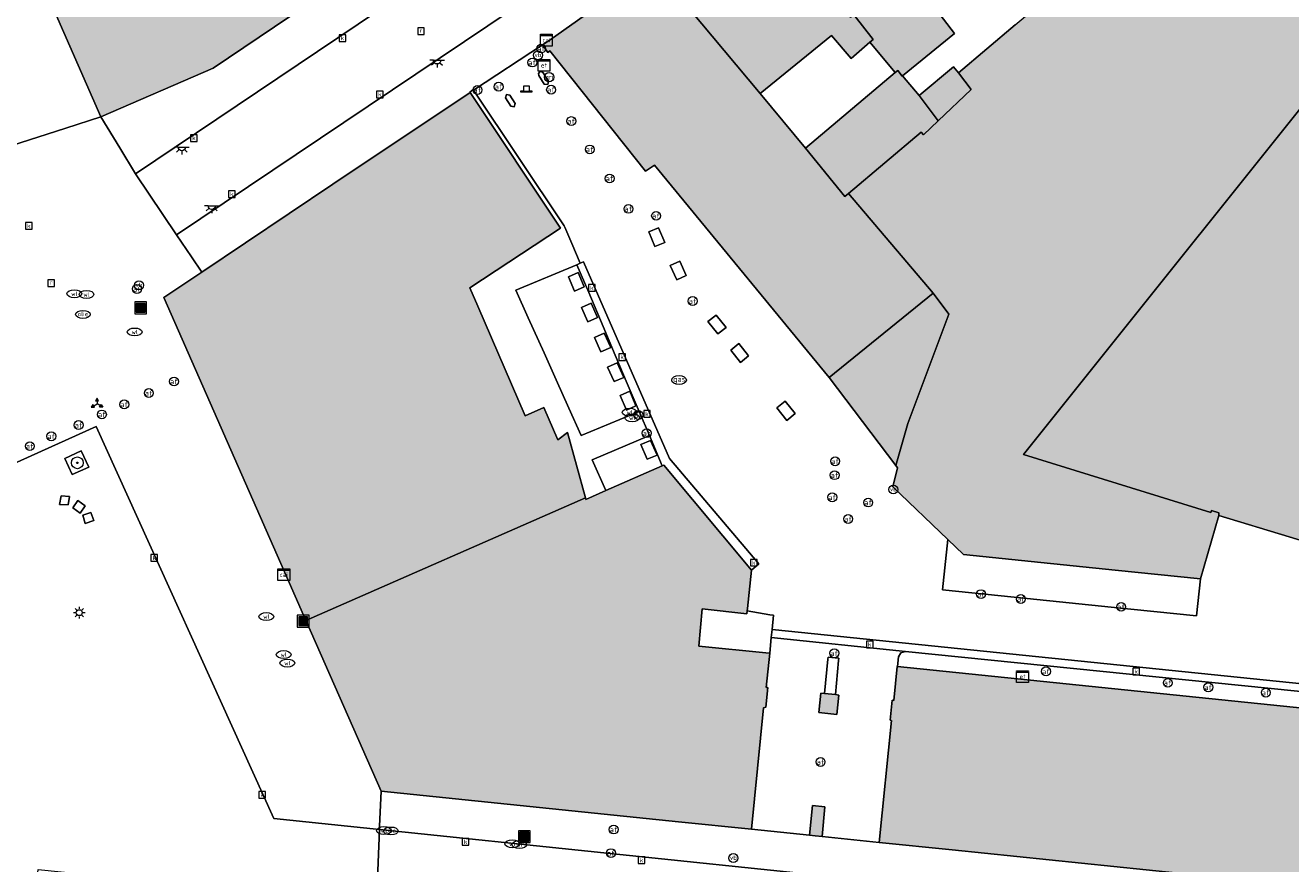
# Model space of a CAD drawing. Header units: metres. Extents: x 196496 to 197479, y 355139 to 356324.
# Tile 132 of 144: x 197117 to 197202, y 356017 to 356073. Entities that reach past the tile are written whole.
import ezdxf
from ezdxf.enums import TextEntityAlignment as Align

# ---------------------------------------------------------------- set-up
doc = ezdxf.new("R2010")
doc.units = ezdxf.units.M
doc.layers.get('0').update_dxf_attribs({"color": 252, "lineweight": 18})
for name, color, linetype, lineweight in [('B-WE-GR-BOOM-S', 252, 'Continuous', 18), ('B-WE-IE-MEUBILAIR_WEGMEUBILAIR-GV', 252, 'Continuous', 18), ('B-WE-IE-MEUBILAIR_WEGMEUBILAIR-S', 252, 'Continuous', 18), ('B-WE-IE-MEUBILAIR_WEGMEUBILAIR_VERKEERSBORD-S', 252, 'Continuous', 18), ('B-WE-KL-BRANDSTOF_PUT-S', 252, 'Continuous', 18), ('B-WE-KL-DATA-S', 252, 'Continuous', 18), ('B-WE-KL-ET_KAST-S', 252, 'Continuous', 18), ('B-WE-KL-ET_LS_OV_LICHTMAST-S', 252, 'Continuous', 18), ('B-WE-KL-ET_LS_OV_LICHTPUNT-S', 252, 'Continuous', 18), ('B-WE-KL-GAS_PUT-S', 252, 'Continuous', 18), ('B-WE-KL-WATER-S', 252, 'Continuous', 18), ('B-WE-OG-BEBOUWING-GV', 252, 'Continuous', 18), ('B-WE-OG-TERREIN_ERF-GV', 252, 'Continuous', 18), ('B-WE-RI-GWA_KOLK-S', 252, 'Continuous', 18), ('B-WE-RI-GWA_RIOOLPUT-S', 252, 'Continuous', 18), ('B-WE-VH-GOOT-G', 252, 'Continuous', 18), ('B-WE-VH-ONVERHARD-GV', 252, 'Continuous', 18), ('B-WE-VH-VERHARDING_BETONSTRAATSTEEN-GV', 252, 'Continuous', 18), ('B-WE-VH-VERHARDING_OPEN-GV', 252, 'Continuous', 18), ('B-WE-VH-VERHARDING_SIERBESTRATING-GV', 252, 'Continuous', 18), ('B-WE-VH-VERHARDING_STRAATBAKSTEEN-GV', 252, 'Continuous', 18), ('B-WE-VW-AFSLUITPAAL-S', 252, 'Continuous', 18), ('B-WE-VW-VRI-S', 252, 'Continuous', 18), ('B-WE-VW-VRI_POLLER-S', 252, 'Continuous', 18)]:
    doc.layers.add(name, color=color, linetype=linetype, lineweight=lineweight)
doc.layers.add('X-XX-AL-PRESENTATIE_GEBOUW3-V', color=7, linetype='Continuous', lineweight=18, true_color=0xf0f0f0)
doc.styles.add('NLCS-ISO', font='NLCS-ISO.ttf')

# ---------------------------------------------------------------- blocks, each defined once
blk = doc.blocks.new('SIE-WEG_AFVALBAK-SO')
at = {"linetype": 'ByBlock', "lineweight": 18}
h = blk.add_hatch(color=0, dxfattribs=at)
h.dxf.hatch_style = 1
h.paths.add_polyline_path([(-1.5, -1.5), (1.5, -1.5), (1.5, 1.5), (-1.5, 1.5)])
at = {"color": 0, "linetype": 'ByBlock', "lineweight": 18}
for points in [[(-2, -2), (2, -2), (2, 2), (-2, 2)], [(-1.5, -1.5), (1.5, -1.5), (1.5, 1.5), (-1.5, 1.5)]]:
    blk.add_lwpolyline(points, close=True, dxfattribs=at)
blk = doc.blocks.new('SIE-WEG_VERKEERSBORD_WEGWIJZER-SO')
at = {"linetype": 'ByBlock', "lineweight": 18}
h = blk.add_hatch(color=0, dxfattribs=at)
h.dxf.hatch_style = 1
h.paths.add_polyline_path([(0.5, 1), (0, 2), (-0.5, 1)])
h = blk.add_hatch(color=0, dxfattribs=at)
h.dxf.hatch_style = 1
h.paths.add_polyline_path([(-1.38, -0.22), (-2, -1.15), (-0.88, -1.09)])
h = blk.add_hatch(color=0, dxfattribs=at)
h.dxf.hatch_style = 1
h.paths.add_polyline_path([(1.38, -0.22), (2, -1.15), (0.88, -1.09)])
at = {"color": 0, "linetype": 'ByBlock', "lineweight": 18}
for points in [[(-1.13, -0.65), (0, 0)], [(0, 1), (0, 0)], [(1.13, -0.65), (0, 0)]]:
    blk.add_lwpolyline(points, dxfattribs=at)
for points in [[(0.5, 1), (0, 2), (-0.5, 1)], [(-1.38, -0.22), (-2, -1.15), (-0.88, -1.09)], [(1.38, -0.22), (2, -1.15), (0.88, -1.09)]]:
    blk.add_lwpolyline(points, close=True, dxfattribs=at)
blk = doc.blocks.new('SKL-DATA_SIGNAAL_CAIKAST-SO')
at = {"color": 0, "linetype": 'ByBlock', "lineweight": 18}
for points in [[(-2, 2), (2, 2), (2, 1.68), (-2, 1.68)], [(-2, 1.52), (2, 1.52), (2, -2), (-2, -2)]]:
    blk.add_lwpolyline(points, close=True, dxfattribs=at)
at = {"color": 0, "linetype": 'ByBlock', "lineweight": 18, "style": 'NLCS-ISO'}
blk.add_text('cai', height=1.5, dxfattribs=at).set_placement((0, 0), align=Align.MIDDLE_CENTER)
blk = doc.blocks.new('SKL-ET_KAST_ELEKTRA-SO')
at = {"color": 0, "linetype": 'ByBlock', "lineweight": 18}
for points in [[(-2, 2), (2, 2), (2, 1.68), (-2, 1.68)], [(-2, 1.52), (2, 1.52), (2, -2), (-2, -2)]]:
    blk.add_lwpolyline(points, close=True, dxfattribs=at)
at = {"color": 0, "linetype": 'ByBlock', "lineweight": 18, "style": 'NLCS-ISO'}
blk.add_text('et', height=1.5, dxfattribs=at).set_placement((0, 0), align=Align.MIDDLE_CENTER)
blk = doc.blocks.new('SKL-VRI_PAAL-SO')
at = {"lineweight": 18}
blk.add_circle((0, 0), 1.59, dxfattribs=at)
at = {"lineweight": 18, "style": 'NLCS-ISO'}
blk.add_text('vri', height=1.8, dxfattribs=at).set_placement((-0.06, 0.08), align=Align.MIDDLE_CENTER)
blk = doc.blocks.new('SIE-WEG_PAAL_VERKEERSBORD-SO')
at = {"color": 0, "linetype": 'ByBlock', "lineweight": 18}
blk.add_circle((0, 0), 1.5, dxfattribs=at)
at = {"color": 0, "linetype": 'ByBlock', "lineweight": 18, "style": 'NLCS-ISO'}
blk.add_text('vb', height=1.5, dxfattribs=at).set_placement((0, 0.13), align=Align.MIDDLE_CENTER)
blk = doc.blocks.new('SVW-POLLER-SO')
at = {"lineweight": 18}
blk.add_lwpolyline([(2, -1), (2, -0.8), (1, -0.8), (1, 1), (-1, 1), (-1, -0.8), (-2, -0.8), (-2, -1)], close=True, dxfattribs=at)
blk.add_lwpolyline([(-1, -0.8), (1, -0.8)], dxfattribs=at)
blk = doc.blocks.new('SKL-ET_OV_LICHTMAST-SO')
at = {"color": 0, "linetype": 'ByBlock', "lineweight": 18}
for points in [[(-1.25, 0), (-2, 0)], [(-1.41, 1.41), (-0.88, 0.88)], [(0, 2), (0, 1.25)], [(0.88, 0.88), (1.41, 1.41)], [(2, 0), (1.25, 0)], [(-1.41, -1.41), (-0.88, -0.88)], [(0, -1.25), (0, -2)], [(0.88, -0.88), (1.41, -1.41)]]:
    blk.add_lwpolyline(points, dxfattribs=at)
blk.add_circle((0, 0), 1, dxfattribs=at)
blk = doc.blocks.new('SVW-AFSLUITPAAL-SO')
at = {"lineweight": 18}
blk.add_circle((0, 0), 1.5, dxfattribs=at)
at = {"lineweight": 18, "style": 'NLCS-ISO'}
blk.add_text('af', height=1.8, dxfattribs=at).set_placement((0, 0), align=Align.MIDDLE_CENTER)
blk = doc.blocks.new('SKL-WATER_WATERLEIDINGPUT-SO')
at = {"color": 0, "linetype": 'ByBlock', "lineweight": 18}
blk.add_ellipse((0, 0), major_axis=(2.5, 0), ratio=0.54, dxfattribs=at)
at = {"color": 0, "linetype": 'ByBlock', "lineweight": 18, "style": 'NLCS-ISO'}
blk.add_text('wl', height=1.5, dxfattribs=at).set_placement((0, 0), align=Align.MIDDLE_CENTER)
blk = doc.blocks.new('SRI-KOLK-SO')
at = {"color": 0, "linetype": 'ByBlock', "lineweight": 18}
blk.add_lwpolyline([(-1.125, -1.125), (1.125, -1.125), (1.125, 1.125), (-1.125, 1.125)], close=True, dxfattribs=at)
at = {"color": 0, "linetype": 'ByBlock', "lineweight": 18, "style": 'NLCS-ISO'}
blk.add_text('k', height=1.5, dxfattribs=at).set_placement((0, 0), align=Align.MIDDLE_CENTER)
blk = doc.blocks.new('SRI-PUT_INSPECTIEPUT_RIOOLPUT-SO')
at = {"color": 0, "linetype": 'ByBlock', "lineweight": 18}
blk.add_lwpolyline([(-1.12, -1.12), (1.12, -1.12), (1.12, 1.12), (-1.12, 1.12)], close=True, dxfattribs=at)
at = {"color": 0, "linetype": 'ByBlock', "lineweight": 18, "style": 'NLCS-ISO'}
blk.add_text('r', height=1.5, dxfattribs=at).set_placement((0, 0.28), align=Align.MIDDLE_CENTER)
blk = doc.blocks.new('SKL-BENZINEPUT_OLIEPUT-SO')
at = {"color": 0, "linetype": 'ByBlock', "lineweight": 18}
blk.add_ellipse((0, 0), major_axis=(2.5, 0), ratio=0.54, dxfattribs=at)
at = {"color": 0, "linetype": 'ByBlock', "lineweight": 18, "style": 'NLCS-ISO'}
blk.add_text('olie', height=1.5, dxfattribs=at).set_placement((0, 0.16), align=Align.MIDDLE_CENTER)
blk = doc.blocks.new('SKL-GAS_PUT-SO')
at = {"color": 0, "linetype": 'ByBlock', "lineweight": 18}
blk.add_ellipse((0, 0), major_axis=(2.5, 0), ratio=0.601255, dxfattribs=at)
at = {"color": 0, "linetype": 'ByBlock', "lineweight": 18, "style": 'NLCS-ISO'}
blk.add_text('gas', height=1.8, dxfattribs=at).set_placement((0.12, 0.3), align=Align.MIDDLE_CENTER)
blk = doc.blocks.new('SKL-ET_OV_LICHTPUNT-SO')
at = {"color": 0, "linetype": 'ByBlock', "lineweight": 18}
for points in [[(-1.25, 0), (-2.5, 0)], [(1.25, 0), (2.5, 0)], [(-0.92, -0.85), (-1.83, -1.7)], [(0, -1.25), (0, -2.5)], [(0.92, -0.85), (1.83, -1.7)]]:
    blk.add_lwpolyline(points, dxfattribs=at)
blk.add_lwpolyline([(0, 0), (1.25, 0, -1), (-1.25, 0)], format="xyb", close=True, dxfattribs=at)
blk = doc.blocks.new('SGR-BOOM_01-SO')
at = {"linetype": 'ByBlock', "lineweight": 18}
h = blk.add_hatch(color=0, dxfattribs=at)
h.dxf.hatch_style = 1
edge = h.paths.add_edge_path()
edge.add_arc((0, 0), 0.25, 0, 360)
at = {"color": 0, "linetype": 'ByBlock', "lineweight": 18}
for radius in [2, 0.25]:
    blk.add_circle((0, 0), radius, dxfattribs=at)

msp = doc.modelspace()

# ---------------------------------------------------------------- hatches: boundary and pattern name
at = {"layer": 'X-XX-AL-PRESENTATIE_GEBOUW3-V'}
for points in [[(197129.258, 356090.584), (197124.455, 356101.495), (197126.469, 356102.383), (197124.592, 356106.663), (197124.419, 356106.585), (197119.576, 356117.634), (197122.539, 356119.74), (197120.377, 356122.727), (197120.216, 356122.935), (197105.455, 356112.252), (197105.578, 356112.081), (197104.462, 356111.577), (197111.299, 356096.001), (197109.481, 356095.18), (197121.805, 356067.17), (197129.401, 356070.46), (197136.684, 356075.381), (197136.566, 356075.555), (197136.016, 356076.366), (197137.01, 356077.039), (197135.395, 356079.424), (197137.448, 356080.815), (197137.73, 356081.005), (197135.51, 356084.175), (197136.067, 356084.587), (197135.518, 356085.412), (197135.238, 356085.229), (197132.587, 356089.171), (197130.742, 356087.957), (197130.599, 356087.806), (197130.097, 356088.678)], [(197208.956, 356036.707), (197215.953, 356045.647), (197221.256, 356052.18), (197222.757, 356054.076), (197213.494, 356061.312), (197217.715, 356066.662), (197219.579, 356069.021), (197229.803, 356081.968), (197220.611, 356089.241), (197212.603, 356079.186), (197208.372, 356073.921), (197208.191, 356074.107), (197184.317, 356044.291), (197197.014, 356040.361), (197197.053, 356040.489), (197197.553, 356040.343), (197197.541, 356040.147), (197207.083, 356037.271)], [(197178.194, 356055.205), (197179.259, 356053.786), (197176.481, 356046.377), (197175.658, 356043.534), (197175.776, 356043.377), (197175.455, 356042.101), (197179.198, 356038.517), (197180.253, 356037.507), (197184.841, 356037.036), (197190.523, 356036.454), (197196.302, 356035.861), (197197.541, 356040.147), (197197.553, 356040.343), (197197.053, 356040.489), (197197.014, 356040.361), (197184.317, 356044.291), (197208.191, 356074.107), (197205.445, 356076.923), (197205.335, 356077.036), (197203.37, 356078.96), (197203.523, 356082.086), (197205.938, 356085.184), (197201.786, 356088.395), (197196.093, 356083.698), (197194.711, 356082.605), (197185.917, 356075.649), (197186.106, 356075.385), (197183.757, 356073.396), (197179.91, 356070.137), (197180.762, 356069.006), (197178.526, 356066.88), (197177.542, 356065.944), (197177.369, 356066.125), (197172.453, 356061.973)], [(197172.192, 356086.16), (197166.101, 356082.151), (197165.949, 356082.044), (197172.593, 356073.925), (197172.85, 356074.051), (197174.134, 356072.409), (197173.908, 356072.213), (197175.627, 356070.156), (197175.79, 356070.293), (197176.085, 356069.915), (197176.122, 356069.945), (197179.644, 356072.818), (197176.063, 356077.491), (197177.908, 356078.97)], [(197165.949, 356082.044), (197159.261, 356077.372), (197166.464, 356068.749), (197171.311, 356072.661), (197172.627, 356071.105), (197173.908, 356072.213), (197174.134, 356072.409), (197172.85, 356074.051), (197172.593, 356073.925)], [(197159.261, 356077.372), (197152.233, 356072.389), (197151.724, 356072.039), (197152.09, 356071.516), (197152.22, 356071.634), (197158.702, 356063.481), (197159.309, 356063.893), (197160.143, 356062.879), (197171.152, 356049.493), (197178.194, 356055.205), (197172.453, 356061.973), (197172.219, 356061.776), (197169.548, 356065.05), (197166.464, 356068.749)], [(197172.453, 356061.973), (197177.369, 356066.125), (197177.542, 356065.944), (197178.526, 356066.88), (197177.242, 356068.612), (197176.122, 356069.945), (197176.085, 356069.915), (197175.79, 356070.293), (197175.627, 356070.156), (197169.548, 356065.05), (197172.219, 356061.776)], [(197178.526, 356066.88), (197180.762, 356069.006), (197179.91, 356070.137), (197179.577, 356070.555), (197177.242, 356068.612)], [(197137.529, 356062.594), (197128.644, 356056.638), (197126.076, 356054.917), (197134.251, 356036.336), (197135.697, 356033.049), (197154.631, 356041.345), (197153.409, 356045.777), (197152.772, 356045.269), (197151.824, 356047.463), (197150.54, 356046.908), (197147.334, 356054.329), (197146.793, 356055.582), (197152.943, 356059.619), (197146.814, 356068.818)], [(197175.658, 356043.534), (197176.481, 356046.377), (197179.259, 356053.786), (197178.194, 356055.205), (197171.152, 356049.493)], [(197165.61, 356033.859), (197165.875, 356036.46), (197159.951, 356043.566), (197159.837, 356043.516), (197156.022, 356041.845), (197154.658, 356041.248), (197154.631, 356041.345), (197135.697, 356033.049), (197135.742, 356032.947), (197140.785, 356021.481), (197160.933, 356019.405), (197165.887, 356018.895), (197166.699, 356027.13), (197166.851, 356027.163), (197166.997, 356028.507), (197166.877, 356028.504), (197167.118, 356030.822), (197166.848, 356030.849), (197162.306, 356031.3), (197162.534, 356033.823), (197165.573, 356033.497), (197165.593, 356033.698)], [(197223.287, 356012.985), (197228.234, 356012.476), (197228.361, 356013.686), (197229.327, 356013.575), (197232.858, 356015.868), (197236.522, 356028.182), (197236.67, 356028.673), (197222.266, 356032.983), (197222.188, 356032.718), (197221.497, 356030.369), (197220.794, 356027.979), (197220.503, 356026.989), (197220.35, 356026.471), (197220.026, 356025.369), (197214.898, 356025.897), (197175.774, 356029.927), (197175.758, 356029.929), (197175.518, 356027.628), (197175.407, 356027.636), (197175.274, 356026.296), (197175.379, 356026.268), (197174.526, 356018.007), (197179.487, 356017.496)], [(197171.57, 356028.017), (197170.83, 356028.097), (197170.58, 356028.124), (197170.452, 356026.811), (197171.663, 356026.666), (197171.792, 356027.993)], [(197169.819, 356018.491), (197170.209, 356018.451), (197170.662, 356018.404), (197170.86, 356020.422), (197170.012, 356020.505)]]:
    msp.add_hatch(color=256, dxfattribs=at).paths.add_polyline_path(points)

# ---------------------------------------------------------------- linework, layer by layer
at = {"layer": 'B-WE-IE-MEUBILAIR_WEGMEUBILAIR-GV', "flags": 128}
msp.add_lwpolyline([(197120.976, 356043.439), (197120.477, 356044.544), (197119.352, 356044.026), (197119.848, 356042.938)], close=True, dxfattribs=at)
at = {"layer": 'B-WE-OG-BEBOUWING-GV', "flags": 128}
for points in [[(197109.481, 356095.18), (197121.805, 356067.17), (197129.401, 356070.46), (197136.684, 356075.381)], [(197183.757, 356073.396), (197179.91, 356070.137), (197180.762, 356069.006), (197178.526, 356066.88), (197177.542, 356065.944), (197177.369, 356066.125), (197172.453, 356061.973), (197178.194, 356055.205), (197179.259, 356053.786), (197176.481, 356046.377), (197175.658, 356043.534), (197175.776, 356043.377), (197175.455, 356042.101), (197179.198, 356038.517), (197180.253, 356037.507), (197184.841, 356037.036), (197190.523, 356036.454), (197196.302, 356035.861), (197197.541, 356040.147), (197197.553, 356040.343), (197197.053, 356040.489), (197197.014, 356040.361), (197184.317, 356044.291), (197208.191, 356074.107)]]:
    msp.add_lwpolyline(points, dxfattribs=at)
for points in [[(197208.956, 356036.707), (197215.953, 356045.647), (197221.256, 356052.18), (197222.757, 356054.076), (197213.494, 356061.312), (197217.715, 356066.662), (197219.579, 356069.021), (197229.803, 356081.968), (197220.611, 356089.241), (197212.603, 356079.186), (197208.372, 356073.921), (197208.191, 356074.107), (197184.317, 356044.291), (197197.014, 356040.361), (197197.053, 356040.489), (197197.553, 356040.343), (197197.541, 356040.147), (197207.083, 356037.271)], [(197172.192, 356086.16), (197166.101, 356082.151), (197165.949, 356082.044), (197172.593, 356073.925), (197172.85, 356074.051), (197174.134, 356072.409), (197173.908, 356072.213), (197175.627, 356070.156), (197175.79, 356070.293), (197176.085, 356069.915), (197176.122, 356069.945), (197179.644, 356072.818), (197176.063, 356077.491), (197177.908, 356078.97)], [(197165.949, 356082.044), (197159.261, 356077.372), (197166.464, 356068.749), (197171.311, 356072.661), (197172.627, 356071.105), (197173.908, 356072.213), (197174.134, 356072.409), (197172.85, 356074.051), (197172.593, 356073.925)], [(197159.261, 356077.372), (197152.233, 356072.389), (197151.724, 356072.039), (197152.09, 356071.516), (197152.22, 356071.634), (197158.702, 356063.481), (197159.309, 356063.893), (197160.143, 356062.879), (197171.152, 356049.493), (197178.194, 356055.205), (197172.453, 356061.973), (197172.219, 356061.776), (197169.548, 356065.05), (197166.464, 356068.749)], [(197172.453, 356061.973), (197177.369, 356066.125), (197177.542, 356065.944), (197178.526, 356066.88), (197177.242, 356068.612), (197176.122, 356069.945), (197176.085, 356069.915), (197175.79, 356070.293), (197175.627, 356070.156), (197169.548, 356065.05), (197172.219, 356061.776)], [(197178.526, 356066.88), (197180.762, 356069.006), (197179.91, 356070.137), (197179.577, 356070.555), (197177.242, 356068.612)], [(197137.529, 356062.594), (197128.644, 356056.638), (197126.076, 356054.917), (197134.251, 356036.336), (197135.697, 356033.049), (197154.631, 356041.345), (197153.409, 356045.777), (197152.772, 356045.269), (197151.824, 356047.463), (197150.54, 356046.908), (197147.334, 356054.329), (197146.793, 356055.582), (197152.943, 356059.619), (197146.814, 356068.818)], [(197175.658, 356043.534), (197176.481, 356046.377), (197179.259, 356053.786), (197178.194, 356055.205), (197171.152, 356049.493)], [(197165.61, 356033.859), (197165.875, 356036.46), (197159.951, 356043.566), (197159.837, 356043.516), (197156.022, 356041.845), (197154.658, 356041.248), (197154.631, 356041.345), (197135.697, 356033.049), (197135.742, 356032.947), (197140.785, 356021.481), (197160.933, 356019.405), (197165.887, 356018.895), (197166.699, 356027.13), (197166.851, 356027.163), (197166.997, 356028.507), (197166.877, 356028.504), (197167.118, 356030.822), (197166.848, 356030.849), (197162.306, 356031.3), (197162.534, 356033.823), (197165.573, 356033.497), (197165.593, 356033.698)], [(197223.287, 356012.985), (197228.234, 356012.476), (197228.361, 356013.686), (197229.327, 356013.575), (197232.858, 356015.868), (197236.522, 356028.182), (197236.67, 356028.673), (197222.266, 356032.983), (197222.188, 356032.718), (197221.497, 356030.369), (197220.794, 356027.979), (197220.503, 356026.989), (197220.35, 356026.471), (197220.026, 356025.369), (197214.898, 356025.897), (197175.774, 356029.927), (197175.758, 356029.929), (197175.518, 356027.628), (197175.407, 356027.636), (197175.274, 356026.296), (197175.379, 356026.268), (197174.526, 356018.007), (197179.487, 356017.496)], [(197171.57, 356028.017), (197170.83, 356028.097), (197170.58, 356028.124), (197170.452, 356026.811), (197171.663, 356026.666), (197171.792, 356027.993)], [(197169.819, 356018.491), (197170.209, 356018.451), (197170.662, 356018.404), (197170.86, 356020.422), (197170.012, 356020.505)]]:
    msp.add_lwpolyline(points, close=True, dxfattribs=at)
at = {"layer": 'B-WE-OG-TERREIN_ERF-GV', "flags": 128}
for points in [[(197183.757, 356073.396), (197186.106, 356075.385), (197185.917, 356075.649), (197183.866, 356078.51), (197182.698, 356077.65), (197181.797, 356078.833), (197182.966, 356079.73), (197183.272, 356080.002), (197182.104, 356081.578), (197181.342, 356080.879), (197180.89, 356081.36), (197177.908, 356078.97), (197176.063, 356077.491), (197179.644, 356072.818), (197176.122, 356069.945), (197177.242, 356068.612), (197179.577, 356070.555), (197179.91, 356070.137)], [(197166.464, 356068.749), (197169.548, 356065.05), (197175.627, 356070.156), (197173.908, 356072.213), (197172.627, 356071.105), (197171.311, 356072.661)]]:
    msp.add_lwpolyline(points, close=True, dxfattribs=at)
at = {"layer": 'B-WE-VH-GOOT-G', "flags": 128}
for points in [[(197165.875, 356036.46), (197166.374, 356036.876), (197160.335, 356044.013), (197154.498, 356057.338), (197154.287, 356057.246)], [(197215.096, 356027.54), (197167.274, 356032.421)]]:
    msp.add_lwpolyline(points, dxfattribs=at)
at = {"layer": 'B-WE-VH-ONVERHARD-GV', "flags": 128}
msp.add_lwpolyline([(197120.976, 356043.439), (197120.477, 356044.544), (197119.352, 356044.026), (197119.848, 356042.938)], close=True, dxfattribs=at)
at = {"layer": 'B-WE-VH-VERHARDING_BETONSTRAATSTEEN-GV', "flags": 128}
msp.add_lwpolyline([(197207.083, 356037.271), (197197.541, 356040.147), (197196.302, 356035.861), (197196.044, 356033.347), (197190.255, 356033.941), (197184.56, 356034.526), (197178.828, 356035.114), (197179.198, 356038.517), (197175.455, 356042.101), (197175.776, 356043.377), (197175.658, 356043.534), (197171.152, 356049.493), (197160.143, 356062.879), (197159.309, 356063.893), (197158.702, 356063.481), (197152.22, 356071.634), (197152.09, 356071.516), (197151.724, 356072.039), (197147.054, 356068.978), (197153.184, 356059.78), (197153.247, 356059.685), (197153.715, 356058.588), (197154.287, 356057.246), (197154.498, 356057.338), (197160.335, 356044.013), (197166.374, 356036.876), (197165.875, 356036.46), (197165.61, 356033.859), (197165.593, 356033.698), (197167.136, 356033.435), (197167.369, 356033.395), (197167.274, 356032.421), (197215.096, 356027.54)], dxfattribs=at)
for points in [[(197151.473, 356069.973), (197151.454, 356070.103), (197151.533, 356070.209), (197151.664, 356070.226), (197151.768, 356070.146), (197152.137, 356069.578), (197152.078, 356069.345), (197151.84, 356069.378)], [(197149.218, 356068.444), (197149.281, 356068.666), (197149.509, 356068.628), (197149.882, 356068.063), (197149.813, 356067.843), (197149.586, 356067.881)], [(197160.003, 356058.647), (197159.339, 356058.368), (197158.921, 356059.364), (197159.589, 356059.648)], [(197154.054, 356057.144), (197154.853, 356055.26), (197155.827, 356052.966), (197156.655, 356051.014), (197157.468, 356049.098), (197158.274, 356047.201), (197158.968, 356045.563), (197159.837, 356043.516), (197159.951, 356043.566), (197165.875, 356036.46), (197166.374, 356036.876), (197160.335, 356044.013), (197154.498, 356057.338), (197154.287, 356057.246)], [(197161.019, 356057.395), (197161.469, 356056.413), (197160.815, 356056.113), (197160.365, 356057.095)], [(197150.764, 356053.552), (197151.831, 356051.177), (197152.654, 356049.343), (197153.516, 356047.424), (197154.349, 356045.569), (197158.274, 356047.201), (197157.468, 356049.098), (197156.655, 356051.014), (197155.827, 356052.966), (197154.853, 356055.26), (197154.054, 356057.144), (197149.926, 356055.417)], [(197153.477, 356056.32), (197154.137, 356056.608), (197154.556, 356055.646), (197153.896, 356055.358)], [(197154.371, 356054.24), (197155.029, 356054.532), (197155.46, 356053.561), (197154.803, 356053.273)], [(197162.928, 356053.295), (197163.489, 356053.731), (197164.174, 356052.88), (197163.609, 356052.455)], [(197155.686, 356051.242), (197155.25, 356052.211), (197155.906, 356052.507), (197156.343, 356051.537)], [(197165.146, 356050.528), (197164.477, 356051.355), (197165.028, 356051.816), (197165.692, 356050.977)], [(197156.573, 356049.225), (197156.135, 356050.192), (197156.791, 356050.488), (197157.231, 356049.513)], [(197157.647, 356048.577), (197158.046, 356047.584), (197157.413, 356047.293), (197156.982, 356048.286)], [(197167.609, 356047.443), (197168.155, 356047.904), (197168.837, 356047.061), (197168.28, 356046.592)], [(197167.222, 356031.884), (197176.317, 356030.951), (197214.257, 356027.091), (197220.35, 356026.471), (197220.503, 356026.989), (197215.096, 356027.54), (197167.274, 356032.421)], [(197175.774, 356029.927), (197175.838, 356030.585), (197176.009, 356030.858), (197176.317, 356030.951), (197167.222, 356031.884), (197167.118, 356030.822), (197166.877, 356028.504), (197166.997, 356028.507), (197166.851, 356027.163), (197166.699, 356027.13), (197165.887, 356018.895), (197169.819, 356018.491), (197170.012, 356020.505), (197170.86, 356020.422), (197170.662, 356018.404), (197174.526, 356018.007), (197175.379, 356026.268), (197175.274, 356026.296), (197175.407, 356027.636), (197175.518, 356027.628), (197175.758, 356029.929)], [(197171.57, 356028.017), (197171.792, 356027.993), (197171.663, 356026.666), (197170.452, 356026.811), (197170.58, 356028.124), (197170.83, 356028.097), (197171.06, 356030.415), (197171.074, 356030.552), (197171.804, 356030.5), (197171.789, 356030.339)]]:
    msp.add_lwpolyline(points, close=True, dxfattribs=at)
at = {"layer": 'B-WE-VH-VERHARDING_OPEN-GV', "flags": 128}
for points in [[(197151.473, 356069.973), (197151.84, 356069.378), (197152.078, 356069.345), (197152.137, 356069.578), (197151.768, 356070.146), (197151.664, 356070.226), (197151.533, 356070.209), (197151.454, 356070.103)], [(197146.814, 356068.818), (197152.943, 356059.619), (197146.793, 356055.582), (197147.334, 356054.329), (197150.54, 356046.908), (197151.824, 356047.463), (197152.772, 356045.269), (197153.409, 356045.777), (197154.631, 356041.345), (197154.658, 356041.248), (197156.022, 356041.845), (197155.086, 356043.928), (197158.968, 356045.563), (197158.274, 356047.201), (197154.349, 356045.569), (197153.516, 356047.424), (197152.654, 356049.343), (197151.831, 356051.177), (197150.764, 356053.552), (197149.926, 356055.417), (197154.054, 356057.144), (197154.287, 356057.246), (197153.715, 356058.588), (197153.247, 356059.685), (197153.184, 356059.78), (197147.054, 356068.978), (197147.037, 356069.003), (197146.797, 356068.843)], [(197149.218, 356068.444), (197149.586, 356067.881), (197149.813, 356067.843), (197149.882, 356068.063), (197149.509, 356068.628), (197149.281, 356068.666)], [(197160.003, 356058.647), (197159.589, 356059.648), (197158.921, 356059.364), (197159.339, 356058.368)], [(197161.019, 356057.395), (197160.365, 356057.095), (197160.815, 356056.113), (197161.469, 356056.413)], [(197153.477, 356056.32), (197153.896, 356055.358), (197154.556, 356055.646), (197154.137, 356056.608)], [(197154.371, 356054.24), (197154.803, 356053.273), (197155.46, 356053.561), (197155.029, 356054.532)], [(197162.928, 356053.295), (197163.609, 356052.455), (197164.174, 356052.88), (197163.489, 356053.731)], [(197155.686, 356051.242), (197156.343, 356051.537), (197155.906, 356052.507), (197155.25, 356052.211)], [(197165.146, 356050.528), (197165.692, 356050.977), (197165.028, 356051.816), (197164.477, 356051.355)], [(197156.573, 356049.225), (197157.231, 356049.513), (197156.791, 356050.488), (197156.135, 356050.192)], [(197157.647, 356048.577), (197156.982, 356048.286), (197157.413, 356047.293), (197158.046, 356047.584)], [(197167.609, 356047.443), (197168.28, 356046.592), (197168.837, 356047.061), (197168.155, 356047.904)], [(197140.482, 356013.839), (197140.682, 356018.885), (197133.515, 356019.633), (197121.476, 356046.182), (197104.745, 356038.64), (197104.84, 356038.428), (197089.742, 356031.624), (197089.912, 356031.261), (197075.042, 356024.54), (197078.998, 356015.777), (197078.626, 356015.608), (197082.597, 356006.827), (197082.226, 356006.667), (197085.757, 355998.837), (197085.771, 355998.843), (197101.985, 356006.162), (197109.301, 356009.465), (197114.939, 356012.01), (197130.753, 356010.389), (197132.932, 356011.372), (197117.215, 356013.007), (197117.519, 356015.783), (197117.561, 356016.174)], [(197159.837, 356043.516), (197158.968, 356045.563), (197155.086, 356043.928), (197156.022, 356041.845)], [(197158.391, 356044.954), (197158.823, 356043.963), (197159.483, 356044.251), (197159.051, 356045.242)], [(197158.391, 356044.954), (197159.051, 356045.242), (197159.483, 356044.251), (197158.823, 356043.963)], [(197120.976, 356043.439), (197119.848, 356042.938), (197119.352, 356044.026), (197120.477, 356044.544)], [(197119.008, 356040.897), (197119.589, 356040.872), (197119.67, 356041.451), (197119.115, 356041.495)], [(197119.008, 356040.897), (197119.115, 356041.495), (197119.67, 356041.451), (197119.589, 356040.872)], [(197120.244, 356041.164), (197119.903, 356040.683), (197120.396, 356040.307), (197120.744, 356040.813)], [(197120.244, 356041.164), (197120.744, 356040.813), (197120.396, 356040.307), (197119.903, 356040.683)], [(197121.118, 356040.363), (197120.572, 356040.166), (197120.748, 356039.618), (197121.326, 356039.806)], [(197121.118, 356040.363), (197121.326, 356039.806), (197120.748, 356039.618), (197120.572, 356040.166)], [(197184.841, 356037.036), (197180.253, 356037.507), (197179.198, 356038.517), (197178.828, 356035.114), (197184.56, 356034.526), (197190.255, 356033.941), (197196.044, 356033.347), (197196.302, 356035.861), (197190.523, 356036.454)], [(197167.274, 356032.421), (197167.369, 356033.395), (197167.136, 356033.435), (197165.593, 356033.698), (197165.573, 356033.497), (197162.534, 356033.823), (197162.306, 356031.3), (197166.848, 356030.849), (197167.118, 356030.822), (197167.222, 356031.884)], [(197175.774, 356029.927), (197214.898, 356025.897), (197214.257, 356027.091), (197176.317, 356030.951), (197176.009, 356030.858), (197175.838, 356030.585)], [(197171.789, 356030.339), (197171.804, 356030.5), (197171.074, 356030.552), (197171.06, 356030.415), (197170.83, 356028.097), (197171.57, 356028.017)]]:
    msp.add_lwpolyline(points, close=True, dxfattribs=at)
at = {"layer": 'B-WE-VH-VERHARDING_SIERBESTRATING-GV', "flags": 128}
msp.add_lwpolyline([(197126.938, 356059.168), (197198.382, 356107.165), (197195.573, 356111.327), (197124.144, 356063.311)], close=True, dxfattribs=at)
at = {"layer": 'B-WE-VH-VERHARDING_STRAATBAKSTEEN-GV', "flags": 128}
for points in [[(197190.698, 356114.255), (197190.449, 356112.018), (197190.336, 356111.905), (197177.311, 356102.84), (197172.845, 356099.732), (197168.229, 356096.52), (197164.663, 356094.133), (197144.838, 356080.865), (197140.009, 356077.633), (197139.727, 356077.443), (197138.688, 356076.738), (197136.684, 356075.381), (197129.401, 356070.46), (197121.805, 356067.17), (197123.085, 356065.058), (197124.144, 356063.311), (197195.573, 356111.327), (197191.849, 356113.798), (197191.254, 356114.193), (197190.626, 356114.61), (197190.717, 356114.424)], [(197165.949, 356082.044), (197166.101, 356082.151), (197172.192, 356086.16), (197177.714, 356089.794), (197177.784, 356089.84), (197178.24, 356090.187), (197183.785, 356094.404), (197184.241, 356094.751), (197189.428, 356098.695), (197189.608, 356098.831), (197189.658, 356098.748), (197199.326, 356106.082), (197198.382, 356107.165), (197126.938, 356059.168), (197127.95, 356057.668), (197128.644, 356056.638), (197137.529, 356062.594), (197146.814, 356068.818), (197146.797, 356068.843), (197147.037, 356069.003), (197147.054, 356068.978), (197151.724, 356072.039), (197152.233, 356072.389), (197159.261, 356077.372)], [(197232.858, 356015.868), (197229.327, 356013.575), (197228.361, 356013.686), (197228.234, 356012.476), (197223.287, 356012.985), (197179.487, 356017.496), (197174.526, 356018.007), (197170.662, 356018.404), (197170.209, 356018.451), (197169.819, 356018.491), (197165.887, 356018.895), (197160.933, 356019.405), (197140.785, 356021.481), (197140.69, 356019.097), (197140.682, 356018.885), (197171.08, 356015.71), (197185.692, 356013.089), (197226.057, 356008.921), (197232.973, 356008.207), (197234.289, 356012.516), (197235.081, 356015.109)], [(197140.682, 356018.885), (197140.482, 356013.839), (197148.261, 356013.046), (197155.799, 356012.245), (197155.842, 356012.264), (197155.853, 356012.239), (197170.543, 356010.692), (197171.08, 356015.71)]]:
    msp.add_lwpolyline(points, close=True, dxfattribs=at)
for points in [[(197115.71, 356065.193), (197119.425, 356066.398), (197121.805, 356067.17), (197109.481, 356095.18)], [(197104.745, 356038.64), (197121.476, 356046.182), (197133.515, 356019.633), (197140.682, 356018.885), (197140.69, 356019.097), (197140.785, 356021.481), (197135.742, 356032.947), (197135.697, 356033.049), (197134.251, 356036.336), (197126.076, 356054.917), (197128.644, 356056.638), (197127.95, 356057.668), (197126.938, 356059.168), (197124.144, 356063.311), (197123.085, 356065.058), (197121.805, 356067.17), (197119.425, 356066.398), (197115.71, 356065.193)]]:
    msp.add_lwpolyline(points, dxfattribs=at)

# ---------------------------------------------------------------- block references
at = {"layer": 'B-WE-GR-BOOM-S', "xscale": 0.2, "yscale": 0.2, "zscale": 0.2}
msp.add_blockref('SGR-BOOM_01-SO', (197120.209, 356043.723), dxfattribs=at)
at = {"layer": 'B-WE-IE-MEUBILAIR_WEGMEUBILAIR-S', "xscale": 0.2, "yscale": 0.2, "zscale": 0.2}
for name, p in [('SIE-WEG_PAAL_VERKEERSBORD-SO', (197151.417, 356071.334)), ('SIE-WEG_PAAL_VERKEERSBORD-SO', (197124.384, 356055.749)), ('SIE-WEG_AFVALBAK-SO', (197124.497, 356054.22)), ('SIE-WEG_PAAL_VERKEERSBORD-SO', (197175.498, 356041.916)), ('SIE-WEG_AFVALBAK-SO', (197135.505, 356032.994)), ('SIE-WEG_AFVALBAK-SO', (197150.494, 356018.39)), ('SIE-WEG_PAAL_VERKEERSBORD-SO', (197164.657, 356016.947))]:
    msp.add_blockref(name, p, dxfattribs=at)
at = {"layer": 'B-WE-IE-MEUBILAIR_WEGMEUBILAIR_VERKEERSBORD-S', "xscale": 0.2, "yscale": 0.2, "zscale": 0.2}
msp.add_blockref('SIE-WEG_VERKEERSBORD_WEGWIJZER-SO', (197121.541, 356047.714), dxfattribs=at)
at = {"layer": 'B-WE-KL-BRANDSTOF_PUT-S', "xscale": 0.2, "yscale": 0.2, "zscale": 0.2}
for p in [(197120.588, 356053.775), (197141.448, 356018.781)]:
    msp.add_blockref('SKL-BENZINEPUT_OLIEPUT-SO', p, dxfattribs=at)
at = {"layer": 'B-WE-KL-DATA-S', "xscale": 0.2, "yscale": 0.2, "zscale": 0.2}
for p in [(197151.989, 356072.359), (197134.196, 356036.147)]:
    msp.add_blockref('SKL-DATA_SIGNAAL_CAIKAST-SO', p, dxfattribs=at)
at = {"layer": 'B-WE-KL-ET_KAST-S', "xscale": 0.2, "yscale": 0.2, "zscale": 0.2}
for p in [(197151.82, 356070.653), (197184.25, 356029.239)]:
    msp.add_blockref('SKL-ET_KAST_ELEKTRA-SO', p, dxfattribs=at)
at = {"layer": 'B-WE-KL-ET_LS_OV_LICHTMAST-S', "xscale": 0.2, "yscale": 0.2, "zscale": 0.2}
msp.add_blockref('SKL-ET_OV_LICHTMAST-SO', (197120.339, 356033.57), dxfattribs=at)
at = {"layer": 'B-WE-KL-ET_LS_OV_LICHTPUNT-S', "xscale": 0.2, "yscale": 0.2, "zscale": 0.2}
for p in [(197144.58, 356070.993), (197127.285, 356065.117), (197129.314, 356061.141)]:
    msp.add_blockref('SKL-ET_OV_LICHTPUNT-SO', p, dxfattribs=at)
at = {"layer": 'B-WE-KL-GAS_PUT-S', "xscale": 0.2, "yscale": 0.2, "zscale": 0.2}
msp.add_blockref('SKL-GAS_PUT-SO', (197160.98, 356049.329), dxfattribs=at)
at = {"layer": 'B-WE-KL-WATER-S', "xscale": 0.2, "yscale": 0.2, "zscale": 0.2}
for p in [(197120.004, 356055.18), (197120.827, 356055.132), (197124.093, 356052.586), (197157.632, 356047.147), (197157.799, 356046.778), (197133.014, 356033.304), (197134.186, 356030.729), (197134.438, 356030.159), (197140.978, 356018.81), (197149.674, 356017.914), (197150.151, 356017.862)]:
    msp.add_blockref('SKL-WATER_WATERLEIDINGPUT-SO', p, dxfattribs=at)
at = {"layer": 'B-WE-RI-GWA_KOLK-S', "xscale": 0.2, "yscale": 0.2, "zscale": 0.2}
for p in [(197138.165, 356072.498), (197140.704, 356068.679), (197128.107, 356065.725), (197130.679, 356061.921), (197116.919, 356059.778), (197155.069, 356055.575), (197157.122, 356050.887), (197158.805, 356047.032), (197125.419, 356037.285), (197166.039, 356036.958), (197173.894, 356031.417), (197191.946, 356029.582), (197132.73, 356021.222), (197146.514, 356018.049), (197158.436, 356016.799)]:
    msp.add_blockref('SRI-KOLK-SO', p, dxfattribs=at)
at = {"layer": 'B-WE-RI-GWA_RIOOLPUT-S', "xscale": 0.2, "yscale": 0.2, "zscale": 0.2}
for p in [(197143.492, 356072.961), (197118.444, 356055.887)]:
    msp.add_blockref('SRI-PUT_INSPECTIEPUT_RIOOLPUT-SO', p, dxfattribs=at)
at = {"layer": 'B-WE-VW-AFSLUITPAAL-S', "xscale": 0.2, "yscale": 0.2, "zscale": 0.2}
for p in [(197151.638, 356071.788), (197151.032, 356070.838), (197147.318, 356068.982), (197148.758, 356069.201), (197152.306, 356068.998), (197153.676, 356066.874), (197154.928, 356064.953), (197156.271, 356062.984), (197157.547, 356060.926), (197159.42, 356060.456), (197124.25, 356055.501), (197161.897, 356054.685), (197126.758, 356049.232), (197125.051, 356048.448), (197123.388, 356047.681), (197121.873, 356047), (197158.212, 356046.963), (197120.293, 356046.28), (197118.448, 356045.518), (197158.783, 356045.729), (197116.991, 356044.851), (197171.553, 356043.828), (197171.515, 356042.883), (197171.356, 356041.385), (197173.794, 356041.032), (197172.432, 356039.917), (197181.436, 356034.828), (197184.135, 356034.496), (197190.93, 356033.966), (197171.494, 356030.821), (197185.84, 356029.594), (197194.088, 356028.817), (197196.835, 356028.517), (197200.728, 356028.153), (197170.563, 356023.459), (197156.548, 356018.878), (197156.364, 356017.283)]:
    msp.add_blockref('SVW-AFSLUITPAAL-SO', p, dxfattribs=at)
at = {"layer": 'B-WE-VW-VRI-S', "xscale": 0.2, "yscale": 0.2, "zscale": 0.2}
msp.add_blockref('SKL-VRI_PAAL-SO', (197152.167, 356069.844), dxfattribs=at)
at = {"layer": 'B-WE-VW-VRI_POLLER-S', "xscale": 0.2, "yscale": 0.2, "zscale": 0.2}
msp.add_blockref('SVW-POLLER-SO', (197150.633, 356069.05), dxfattribs=at)

doc.saveas('drawing.dxf')
